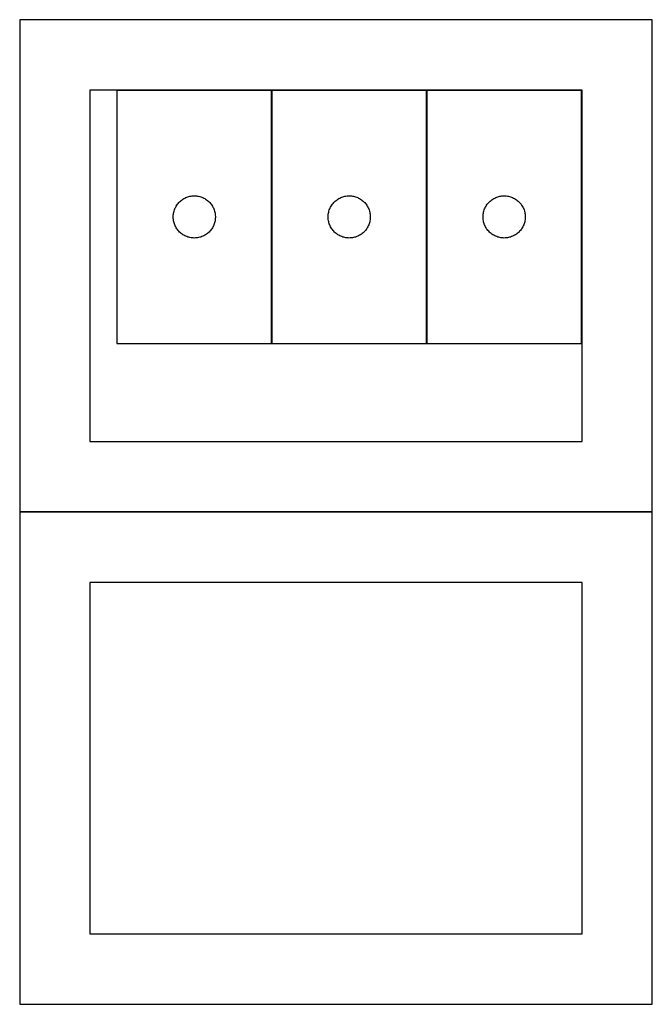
# Model space of a CAD drawing. Header units: millimetres. Extents: x 7 to 1488, y 7 to 2993.
# Tile 2 of 14: x 306 to 756, y 7 to 707. Entities that reach past the tile are written whole.
import ezdxf

# ---------------------------------------------------------------- set-up
doc = ezdxf.new("R2010")
doc.units = ezdxf.units.MM
doc.layers.add('COMMON', color=5, linetype='CONTINUOUS', true_color=0x0000ff)
doc.layers.add('CUT', color=7, linetype='CONTINUOUS', true_color=0x000000)

msp = doc.modelspace()

# ---------------------------------------------------------------- linework, layer by layer
at = {"layer": 'COMMON'}
for p, q in [((485.711662, 477.144312), (485.711662, 657.144312)), ((595.911663, 477.144312), (595.911663, 657.144312)), ((756.400621, 357.298037), (306.400621, 357.298037))]:
    msp.add_line(p, q, dxfattribs=at)
at = {"layer": 'CUT'}
for p, q in [((756.400621, 707.398037), (306.400621, 707.398037)), ((306.400621, 707.398037), (306.400621, 357.398037)), ((756.400621, 357.398037), (756.400621, 707.398037)), ((706.400621, 657.398037), (356.400621, 657.398037)), ((356.400621, 657.398037), (356.400621, 407.398037)), ((375.611661, 657.144312), (375.611661, 477.144312)), ((485.611661, 657.144312), (375.611661, 657.144312)), ((485.611661, 477.144312), (485.611661, 657.144312)), ((485.811662, 657.144312), (485.811662, 477.144312)), ((595.811662, 657.144312), (485.811662, 657.144312)), ((595.811662, 477.144312), (595.811662, 657.144312)), ((596.011663, 657.144312), (596.011663, 477.144312)), ((706.011663, 657.144312), (596.011663, 657.144312)), ((706.011663, 477.144312), (706.011663, 657.144312)), ((706.400621, 407.398037), (706.400621, 657.398037)), ((424.604853, 580.889065), (425.32038, 581.180064)), ((425.32038, 581.180064), (426.049939, 581.433842)), ((426.049939, 581.433842), (426.791595, 581.649728)), ((426.791595, 581.649728), (427.54338, 581.827147)), ((427.54338, 581.827147), (428.303303, 581.96563)), ((428.303303, 581.96563), (429.069346, 582.06481)), ((429.069346, 582.06481), (429.83948, 582.124423)), ((429.83948, 582.124423), (430.611661, 582.144312)), ((430.611661, 582.144312), (431.383843, 582.124423)), ((431.383843, 582.124423), (432.153976, 582.06481)), ((432.153976, 582.06481), (432.92002, 581.96563)), ((432.92002, 581.96563), (433.679942, 581.827147)), ((433.679942, 581.827147), (434.431728, 581.649728)), ((434.431728, 581.649728), (435.173384, 581.433842)), ((435.173384, 581.433842), (435.902943, 581.180064)), ((435.902943, 581.180064), (436.61847, 580.889065)), ((534.804854, 580.889065), (535.520381, 581.180064)), ((535.520381, 581.180064), (536.24994, 581.433842)), ((536.24994, 581.433842), (536.991596, 581.649728)), ((536.991596, 581.649728), (537.743381, 581.827147)), ((537.743381, 581.827147), (538.503304, 581.96563)), ((538.503304, 581.96563), (539.269347, 582.06481)), ((539.269347, 582.06481), (540.039481, 582.124423)), ((540.039481, 582.124423), (540.811662, 582.144312)), ((540.811662, 582.144312), (541.583844, 582.124423)), ((541.583844, 582.124423), (542.353977, 582.06481)), ((542.353977, 582.06481), (543.120021, 581.96563)), ((543.120021, 581.96563), (543.879943, 581.827147)), ((543.879943, 581.827147), (544.631729, 581.649728)), ((544.631729, 581.649728), (545.373385, 581.433842)), ((545.373385, 581.433842), (546.102944, 581.180064)), ((546.102944, 581.180064), (546.818471, 580.889065)), ((645.004855, 580.889065), (645.720382, 581.180064)), ((645.720382, 581.180064), (646.449941, 581.433842)), ((646.449941, 581.433842), (647.191597, 581.649728)), ((647.191597, 581.649728), (647.943382, 581.827147)), ((647.943382, 581.827147), (648.703305, 581.96563)), ((648.703305, 581.96563), (649.469348, 582.06481)), ((649.469348, 582.06481), (650.239482, 582.124423)), ((650.239482, 582.124423), (651.011663, 582.144312)), ((651.011663, 582.144312), (651.783845, 582.124423)), ((651.783845, 582.124423), (652.553978, 582.06481)), ((652.553978, 582.06481), (653.320022, 581.96563)), ((653.320022, 581.96563), (654.079944, 581.827147)), ((654.079944, 581.827147), (654.83173, 581.649728)), ((654.83173, 581.649728), (655.573386, 581.433842)), ((655.573386, 581.433842), (656.302945, 581.180064)), ((656.302945, 581.180064), (657.018472, 580.889065)), ((417.026128, 573.503028), (417.371479, 574.193963)), ((417.371479, 574.193963), (417.751942, 574.866204)), ((417.751942, 574.866204), (418.166506, 575.517968)), ((418.166506, 575.517968), (418.614073, 576.147526)), ((418.614073, 576.147526), (419.093455, 576.753209)), ((419.093455, 576.753209), (419.603381, 577.333412)), ((419.603381, 577.333412), (420.142499, 577.886595)), ((420.142499, 577.886595), (420.70938, 578.411291)), ((420.70938, 578.411291), (421.302519, 578.906109)), ((421.302519, 578.906109), (421.920345, 579.369737)), ((421.920345, 579.369737), (422.561219, 579.800945)), ((422.561219, 579.800945), (423.22344, 580.19859)), ((423.22344, 580.19859), (423.905255, 580.561618)), ((423.905255, 580.561618), (424.604853, 580.889065)), ((436.61847, 580.889065), (437.318068, 580.561618)), ((437.318068, 580.561618), (437.999882, 580.19859)), ((437.999882, 580.19859), (438.662104, 579.800945)), ((438.662104, 579.800945), (439.302978, 579.369737)), ((439.302978, 579.369737), (439.920804, 578.906109)), ((439.920804, 578.906109), (440.513943, 578.411291)), ((440.513943, 578.411291), (441.080824, 577.886595)), ((441.080824, 577.886595), (441.619942, 577.333412)), ((441.619942, 577.333412), (442.129868, 576.753209)), ((442.129868, 576.753209), (442.60925, 576.147526)), ((442.60925, 576.147526), (443.056817, 575.517968)), ((443.056817, 575.517968), (443.471381, 574.866204)), ((443.471381, 574.866204), (443.851843, 574.193963)), ((443.851843, 574.193963), (444.197195, 573.503028)), ((527.226129, 573.503028), (527.57148, 574.193963)), ((527.57148, 574.193963), (527.951943, 574.866204)), ((527.951943, 574.866204), (528.366507, 575.517968)), ((528.366507, 575.517968), (528.814074, 576.147526)), ((528.814074, 576.147526), (529.293456, 576.753209)), ((529.293456, 576.753209), (529.803382, 577.333412)), ((529.803382, 577.333412), (530.3425, 577.886595)), ((530.3425, 577.886595), (530.909381, 578.411291)), ((530.909381, 578.411291), (531.50252, 578.906109)), ((531.50252, 578.906109), (532.120346, 579.369737)), ((532.120346, 579.369737), (532.76122, 579.800945)), ((532.76122, 579.800945), (533.423441, 580.19859)), ((533.423441, 580.19859), (534.105256, 580.561618)), ((534.105256, 580.561618), (534.804854, 580.889065)), ((546.818471, 580.889065), (547.518069, 580.561618)), ((547.518069, 580.561618), (548.199883, 580.19859)), ((548.199883, 580.19859), (548.862105, 579.800945)), ((548.862105, 579.800945), (549.502979, 579.369737)), ((549.502979, 579.369737), (550.120805, 578.906109)), ((550.120805, 578.906109), (550.713944, 578.411291)), ((550.713944, 578.411291), (551.280825, 577.886595)), ((551.280825, 577.886595), (551.819943, 577.333412)), ((551.819943, 577.333412), (552.329869, 576.753209)), ((552.329869, 576.753209), (552.809251, 576.147526)), ((552.809251, 576.147526), (553.256818, 575.517968)), ((553.256818, 575.517968), (553.671382, 574.866204)), ((553.671382, 574.866204), (554.051844, 574.193963)), ((554.051844, 574.193963), (554.397196, 573.503028)), ((637.42613, 573.503028), (637.771481, 574.193963)), ((637.771481, 574.193963), (638.151944, 574.866204)), ((638.151944, 574.866204), (638.566508, 575.517968)), ((638.566508, 575.517968), (639.014075, 576.147526)), ((639.014075, 576.147526), (639.493457, 576.753209)), ((639.493457, 576.753209), (640.003383, 577.333412)), ((640.003383, 577.333412), (640.542501, 577.886595)), ((640.542501, 577.886595), (641.109382, 578.411291)), ((641.109382, 578.411291), (641.702521, 578.906109)), ((641.702521, 578.906109), (642.320347, 579.369737)), ((642.320347, 579.369737), (642.961221, 579.800945)), ((642.961221, 579.800945), (643.623442, 580.19859)), ((643.623442, 580.19859), (644.305257, 580.561618)), ((644.305257, 580.561618), (645.004855, 580.889065)), ((657.018472, 580.889065), (657.71807, 580.561618)), ((657.71807, 580.561618), (658.399884, 580.19859)), ((658.399884, 580.19859), (659.062106, 579.800945)), ((659.062106, 579.800945), (659.70298, 579.369737)), ((659.70298, 579.369737), (660.320806, 578.906109)), ((660.320806, 578.906109), (660.913945, 578.411291)), ((660.913945, 578.411291), (661.480826, 577.886595)), ((661.480826, 577.886595), (662.019944, 577.333412)), ((662.019944, 577.333412), (662.52987, 576.753209)), ((662.52987, 576.753209), (663.009252, 576.147526)), ((663.009252, 576.147526), (663.456819, 575.517968)), ((663.456819, 575.517968), (663.871383, 574.866204)), ((663.871383, 574.866204), (664.251845, 574.193963)), ((664.251845, 574.193963), (664.597197, 573.503028)), ((415.616634, 567.53053), (415.656399, 568.301944)), ((415.616634, 566.758093), (415.616634, 567.53053)), ((415.656399, 568.301944), (415.735821, 569.070287)), ((415.735821, 569.070287), (415.854692, 569.833523)), ((415.854692, 569.833523), (416.012696, 570.589628)), ((416.012696, 570.589628), (416.209413, 571.336596)), ((416.209413, 571.336596), (416.444323, 572.072448)), ((416.444323, 572.072448), (416.716802, 572.79523)), ((416.716802, 572.79523), (417.026128, 573.503028)), ((444.197195, 573.503028), (444.506521, 572.79523)), ((444.506521, 572.79523), (444.779, 572.072448)), ((444.779, 572.072448), (445.01391, 571.336596)), ((445.01391, 571.336596), (445.210627, 570.589628)), ((445.210627, 570.589628), (445.368631, 569.833523)), ((445.368631, 569.833523), (445.487502, 569.070287)), ((445.487502, 569.070287), (445.566924, 568.301944)), ((445.566924, 568.301944), (445.606688, 567.53053)), ((445.606688, 567.53053), (445.606688, 566.758093)), ((525.816635, 567.53053), (525.8564, 568.301944)), ((525.816635, 566.758093), (525.816635, 567.53053)), ((525.8564, 568.301944), (525.935822, 569.070287)), ((525.935822, 569.070287), (526.054693, 569.833523)), ((526.054693, 569.833523), (526.212697, 570.589628)), ((526.212697, 570.589628), (526.409414, 571.336596)), ((526.409414, 571.336596), (526.644324, 572.072448)), ((526.644324, 572.072448), (526.916803, 572.79523)), ((526.916803, 572.79523), (527.226129, 573.503028)), ((554.397196, 573.503028), (554.706522, 572.79523)), ((554.706522, 572.79523), (554.979001, 572.072448)), ((554.979001, 572.072448), (555.213911, 571.336596)), ((555.213911, 571.336596), (555.410628, 570.589628)), ((555.410628, 570.589628), (555.568632, 569.833523)), ((555.568632, 569.833523), (555.687503, 569.070287)), ((555.687503, 569.070287), (555.766925, 568.301944)), ((555.766925, 568.301944), (555.806689, 567.53053)), ((555.806689, 567.53053), (555.806689, 566.758093)), ((636.016636, 567.53053), (636.056401, 568.301944)), ((636.016636, 566.758093), (636.016636, 567.53053)), ((636.056401, 568.301944), (636.135823, 569.070287)), ((636.135823, 569.070287), (636.254694, 569.833523)), ((636.254694, 569.833523), (636.412698, 570.589628)), ((636.412698, 570.589628), (636.609415, 571.336596)), ((636.609415, 571.336596), (636.844325, 572.072448)), ((636.844325, 572.072448), (637.116804, 572.79523)), ((637.116804, 572.79523), (637.42613, 573.503028)), ((664.597197, 573.503028), (664.906523, 572.79523)), ((664.906523, 572.79523), (665.179002, 572.072448)), ((665.179002, 572.072448), (665.413912, 571.336596)), ((665.413912, 571.336596), (665.610629, 570.589628)), ((665.610629, 570.589628), (665.768633, 569.833523)), ((665.768633, 569.833523), (665.887504, 569.070287)), ((665.887504, 569.070287), (665.966926, 568.301944)), ((665.966926, 568.301944), (666.00669, 567.53053)), ((666.00669, 567.53053), (666.00669, 566.758093)), ((415.656399, 565.98668), (415.616634, 566.758093)), ((415.735821, 565.218336), (415.656399, 565.98668)), ((415.854692, 564.4551), (415.735821, 565.218336)), ((416.012696, 563.698996), (415.854692, 564.4551)), ((416.209413, 562.952027), (416.012696, 563.698996)), ((416.444323, 562.216176), (416.209413, 562.952027)), ((416.716802, 561.493393), (416.444323, 562.216176)), ((417.026128, 560.785596), (416.716802, 561.493393)), ((417.371479, 560.094661), (417.026128, 560.785596)), ((444.197195, 560.785596), (443.851843, 560.094661)), ((444.506521, 561.493393), (444.197195, 560.785596)), ((444.779, 562.216176), (444.506521, 561.493393)), ((445.01391, 562.952027), (444.779, 562.216176)), ((445.210627, 563.698996), (445.01391, 562.952027)), ((445.368631, 564.4551), (445.210627, 563.698996)), ((445.487502, 565.218336), (445.368631, 564.4551)), ((445.566924, 565.98668), (445.487502, 565.218336)), ((445.606688, 566.758093), (445.566924, 565.98668)), ((525.8564, 565.98668), (525.816635, 566.758093)), ((525.935822, 565.218336), (525.8564, 565.98668)), ((526.054693, 564.4551), (525.935822, 565.218336)), ((526.212697, 563.698996), (526.054693, 564.4551)), ((526.409414, 562.952027), (526.212697, 563.698996)), ((526.644324, 562.216176), (526.409414, 562.952027)), ((526.916803, 561.493393), (526.644324, 562.216176)), ((527.226129, 560.785596), (526.916803, 561.493393)), ((527.57148, 560.094661), (527.226129, 560.785596)), ((554.397196, 560.785596), (554.051844, 560.094661)), ((554.706522, 561.493393), (554.397196, 560.785596)), ((554.979001, 562.216176), (554.706522, 561.493393)), ((555.213911, 562.952027), (554.979001, 562.216176)), ((555.410628, 563.698996), (555.213911, 562.952027)), ((555.568632, 564.4551), (555.410628, 563.698996)), ((555.687503, 565.218336), (555.568632, 564.4551)), ((555.766925, 565.98668), (555.687503, 565.218336)), ((555.806689, 566.758093), (555.766925, 565.98668)), ((636.056401, 565.98668), (636.016636, 566.758093)), ((636.135823, 565.218336), (636.056401, 565.98668)), ((636.254694, 564.4551), (636.135823, 565.218336)), ((636.412698, 563.698996), (636.254694, 564.4551)), ((636.609415, 562.952027), (636.412698, 563.698996)), ((636.844325, 562.216176), (636.609415, 562.952027)), ((637.116804, 561.493393), (636.844325, 562.216176)), ((637.42613, 560.785596), (637.116804, 561.493393)), ((637.771481, 560.094661), (637.42613, 560.785596)), ((664.597197, 560.785596), (664.251845, 560.094661)), ((664.906523, 561.493393), (664.597197, 560.785596)), ((665.179002, 562.216176), (664.906523, 561.493393)), ((665.413912, 562.952027), (665.179002, 562.216176)), ((665.610629, 563.698996), (665.413912, 562.952027)), ((665.768633, 564.4551), (665.610629, 563.698996)), ((665.887504, 565.218336), (665.768633, 564.4551)), ((665.966926, 565.98668), (665.887504, 565.218336)), ((666.00669, 566.758093), (665.966926, 565.98668)), ((417.751942, 559.42242), (417.371479, 560.094661)), ((418.166506, 558.770656), (417.751942, 559.42242)), ((418.614073, 558.141098), (418.166506, 558.770656)), ((419.093455, 557.535414), (418.614073, 558.141098)), ((419.603381, 556.955212), (419.093455, 557.535414)), ((420.142499, 556.402029), (419.603381, 556.955212)), ((420.70938, 555.877333), (420.142499, 556.402029)), ((421.302519, 555.382515), (420.70938, 555.877333)), ((421.920345, 554.918887), (421.302519, 555.382515)), ((422.561219, 554.487678), (421.920345, 554.918887)), ((423.22344, 554.090033), (422.561219, 554.487678)), ((423.905255, 553.727006), (423.22344, 554.090033)), ((424.604853, 553.399558), (423.905255, 553.727006)), ((425.32038, 553.10856), (424.604853, 553.399558)), ((436.61847, 553.399558), (435.902943, 553.10856)), ((437.318068, 553.727006), (436.61847, 553.399558)), ((437.999882, 554.090033), (437.318068, 553.727006)), ((438.662104, 554.487678), (437.999882, 554.090033)), ((439.302978, 554.918887), (438.662104, 554.487678)), ((439.920804, 555.382515), (439.302978, 554.918887)), ((440.513943, 555.877333), (439.920804, 555.382515)), ((441.080824, 556.402029), (440.513943, 555.877333)), ((441.619942, 556.955212), (441.080824, 556.402029)), ((442.129868, 557.535414), (441.619942, 556.955212)), ((442.60925, 558.141098), (442.129868, 557.535414)), ((443.056817, 558.770656), (442.60925, 558.141098)), ((443.471381, 559.42242), (443.056817, 558.770656)), ((443.851843, 560.094661), (443.471381, 559.42242)), ((527.951943, 559.42242), (527.57148, 560.094661)), ((528.366507, 558.770656), (527.951943, 559.42242)), ((528.814074, 558.141098), (528.366507, 558.770656)), ((529.293456, 557.535414), (528.814074, 558.141098)), ((529.803382, 556.955212), (529.293456, 557.535414)), ((530.3425, 556.402029), (529.803382, 556.955212)), ((530.909381, 555.877333), (530.3425, 556.402029)), ((531.50252, 555.382515), (530.909381, 555.877333)), ((532.120346, 554.918887), (531.50252, 555.382515)), ((532.76122, 554.487678), (532.120346, 554.918887)), ((533.423441, 554.090033), (532.76122, 554.487678)), ((534.105256, 553.727006), (533.423441, 554.090033)), ((534.804854, 553.399558), (534.105256, 553.727006)), ((535.520381, 553.10856), (534.804854, 553.399558)), ((546.818471, 553.399558), (546.102944, 553.10856)), ((547.518069, 553.727006), (546.818471, 553.399558)), ((548.199883, 554.090033), (547.518069, 553.727006)), ((548.862105, 554.487678), (548.199883, 554.090033)), ((549.502979, 554.918887), (548.862105, 554.487678)), ((550.120805, 555.382515), (549.502979, 554.918887)), ((550.713944, 555.877333), (550.120805, 555.382515)), ((551.280825, 556.402029), (550.713944, 555.877333)), ((551.819943, 556.955212), (551.280825, 556.402029)), ((552.329869, 557.535414), (551.819943, 556.955212)), ((552.809251, 558.141098), (552.329869, 557.535414)), ((553.256818, 558.770656), (552.809251, 558.141098)), ((553.671382, 559.42242), (553.256818, 558.770656)), ((554.051844, 560.094661), (553.671382, 559.42242)), ((638.151944, 559.42242), (637.771481, 560.094661)), ((638.566508, 558.770656), (638.151944, 559.42242)), ((639.014075, 558.141098), (638.566508, 558.770656)), ((639.493457, 557.535414), (639.014075, 558.141098)), ((640.003383, 556.955212), (639.493457, 557.535414)), ((640.542501, 556.402029), (640.003383, 556.955212)), ((641.109382, 555.877333), (640.542501, 556.402029)), ((641.702521, 555.382515), (641.109382, 555.877333)), ((642.320347, 554.918887), (641.702521, 555.382515)), ((642.961221, 554.487678), (642.320347, 554.918887)), ((643.623442, 554.090033), (642.961221, 554.487678)), ((644.305257, 553.727006), (643.623442, 554.090033)), ((645.004855, 553.399558), (644.305257, 553.727006)), ((645.720382, 553.10856), (645.004855, 553.399558)), ((657.018472, 553.399558), (656.302945, 553.10856)), ((657.71807, 553.727006), (657.018472, 553.399558)), ((658.399884, 554.090033), (657.71807, 553.727006)), ((659.062106, 554.487678), (658.399884, 554.090033)), ((659.70298, 554.918887), (659.062106, 554.487678)), ((660.320806, 555.382515), (659.70298, 554.918887)), ((660.913945, 555.877333), (660.320806, 555.382515)), ((661.480826, 556.402029), (660.913945, 555.877333)), ((662.019944, 556.955212), (661.480826, 556.402029)), ((662.52987, 557.535414), (662.019944, 556.955212)), ((663.009252, 558.141098), (662.52987, 557.535414)), ((663.456819, 558.770656), (663.009252, 558.141098)), ((663.871383, 559.42242), (663.456819, 558.770656)), ((664.251845, 560.094661), (663.871383, 559.42242)), ((426.049939, 552.854781), (425.32038, 553.10856)), ((426.791595, 552.638896), (426.049939, 552.854781)), ((427.54338, 552.461477), (426.791595, 552.638896)), ((428.303303, 552.322993), (427.54338, 552.461477)), ((429.069346, 552.223814), (428.303303, 552.322993)), ((429.83948, 552.1642), (429.069346, 552.223814)), ((430.611661, 552.144312), (429.83948, 552.1642)), ((431.383843, 552.1642), (430.611661, 552.144312)), ((432.153976, 552.223814), (431.383843, 552.1642)), ((432.92002, 552.322993), (432.153976, 552.223814)), ((433.679942, 552.461477), (432.92002, 552.322993)), ((434.431728, 552.638896), (433.679942, 552.461477)), ((435.173384, 552.854781), (434.431728, 552.638896)), ((435.902943, 553.10856), (435.173384, 552.854781)), ((536.24994, 552.854781), (535.520381, 553.10856)), ((536.991596, 552.638896), (536.24994, 552.854781)), ((537.743381, 552.461477), (536.991596, 552.638896)), ((538.503304, 552.322993), (537.743381, 552.461477)), ((539.269347, 552.223814), (538.503304, 552.322993)), ((540.039481, 552.1642), (539.269347, 552.223814)), ((540.811662, 552.144312), (540.039481, 552.1642)), ((541.583844, 552.1642), (540.811662, 552.144312)), ((542.353977, 552.223814), (541.583844, 552.1642)), ((543.120021, 552.322993), (542.353977, 552.223814)), ((543.879943, 552.461477), (543.120021, 552.322993)), ((544.631729, 552.638896), (543.879943, 552.461477)), ((545.373385, 552.854781), (544.631729, 552.638896)), ((546.102944, 553.10856), (545.373385, 552.854781)), ((646.449941, 552.854781), (645.720382, 553.10856)), ((647.191597, 552.638896), (646.449941, 552.854781)), ((647.943382, 552.461477), (647.191597, 552.638896)), ((648.703305, 552.322993), (647.943382, 552.461477)), ((649.469348, 552.223814), (648.703305, 552.322993)), ((650.239482, 552.1642), (649.469348, 552.223814)), ((651.011663, 552.144312), (650.239482, 552.1642)), ((651.783845, 552.1642), (651.011663, 552.144312)), ((652.553978, 552.223814), (651.783845, 552.1642)), ((653.320022, 552.322993), (652.553978, 552.223814)), ((654.079944, 552.461477), (653.320022, 552.322993)), ((654.83173, 552.638896), (654.079944, 552.461477)), ((655.573386, 552.854781), (654.83173, 552.638896)), ((656.302945, 553.10856), (655.573386, 552.854781)), ((375.611661, 477.144312), (485.611661, 477.144312)), ((485.811662, 477.144312), (595.811662, 477.144312)), ((596.011663, 477.144312), (706.011663, 477.144312)), ((356.400621, 407.398037), (706.400621, 407.398037)), ((306.400621, 357.398037), (756.400621, 357.398037)), ((756.400621, 357.198036), (306.400621, 357.198036)), ((306.400621, 357.198036), (306.400621, 7.198036)), ((756.400621, 7.198036), (756.400621, 357.198036)), ((706.400621, 307.198036), (356.400621, 307.198036)), ((356.400621, 307.198036), (356.400621, 57.198036)), ((706.400621, 57.198036), (706.400621, 307.198036)), ((356.400621, 57.198036), (706.400621, 57.198036)), ((306.400621, 7.198036), (756.400621, 7.198036))]:
    msp.add_line(p, q, dxfattribs=at)

doc.saveas('drawing.dxf')
